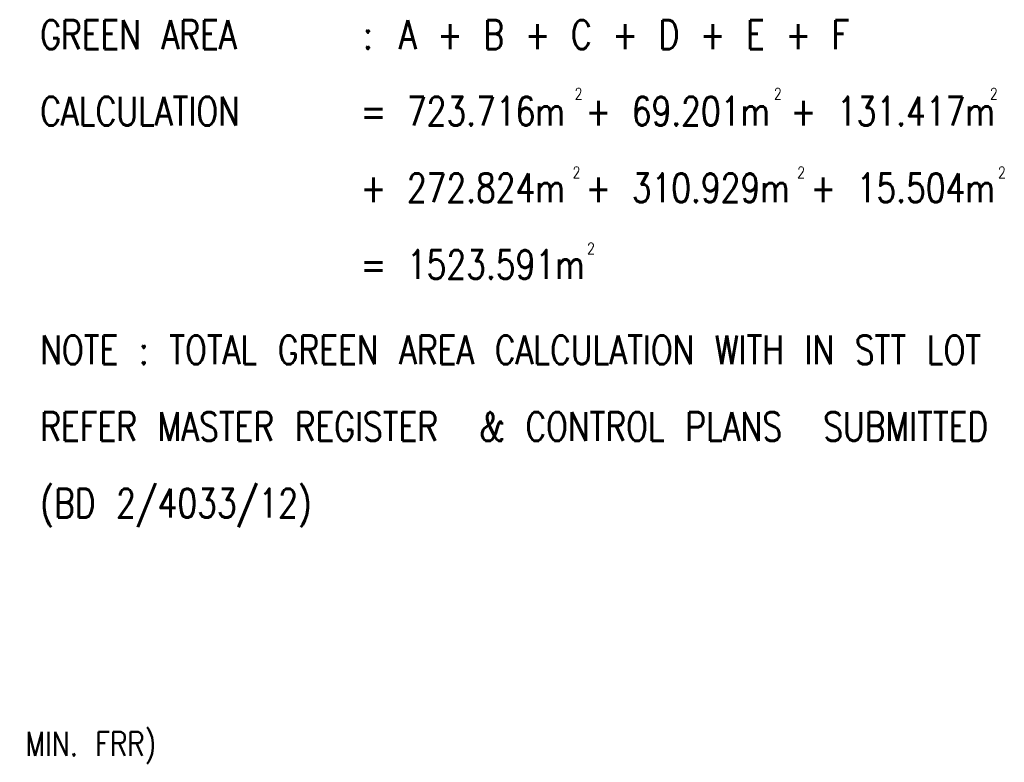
# Model space of a CAD drawing. Header units: millimetres. Extents: x 833220848 to 834439174, y 817676276 to 818025844.
# Tile 26 of 33: x 834353793 to 834374292, y 817936979 to 817952447. Entities that reach past the tile are written whole.
import ezdxf

# ---------------------------------------------------------------- set-up
doc = ezdxf.new("R2010")
doc.units = ezdxf.units.MM
doc.header["$LTSCALE"] = 1000
doc.header["$MEASUREMENT"] = 0
for name, color, linetype in [('BD02T', 7, 'Continuous'), ('MGD031_1', 7, 'Continuous'), ('MGD044_1', 2, 'Continuous')]:
    doc.layers.add(name, color=color, linetype=linetype)
doc.styles.get("Standard").update_dxf_attribs({"font": 'txt.shx', "width": 0.8})

msp = doc.modelspace()

# ---------------------------------------------------------------- texts
at = {"layer": 'BD02T', "width": 0.8}
for s, p in [('GREEN AREA', (834354221.41, 817951836.26)), (':', (834360939.13, 817951836.26)), ('CALCULATION', (834354221.41, 817950240.41)), ('NOTE : TOTAL GREEN AREA CALCULATION WITH IN STT LOT', (834354221.41, 817945268.88)), ('REFER MASTER REGISTER  & CONTROL PLANS  SUBMITTED', (834354221.41, 817943673.03)), ('(BD 2/4033/12) ', (834354221.41, 817942077.18))]:
    msp.add_text(s, height=600, dxfattribs=at).set_placement(p)
at = {"layer": 'MGD031_1', "width": 0.8}
for s, height, p in [('A + B + C + D + E + F', 600, (834361687.72, 817951836.26)), ('= 723.716m + 69.201m + 131.417m ', 600, (834360891.2, 817950240.41)), ('2', 240, (834365346.27, 817950783.77)), ('2', 240, (834369493.24, 817950783.77)), ('2', 240, (834373990.96, 817950783.77)), ('+ 272.824m + 310.929m + 15.504m', 600, (834360891.2, 817948644.55)), ('2', 240, (834365302.29, 817949145.47)), ('2', 240, (834369978.74, 817949145.47)), ('2', 240, (834374159.51, 817949145.47)), ('2', 240, (834365605.14, 817947560.83)), ('= 1523.591m', 600, (834360891.2, 817947048.7))]:
    msp.add_text(s, height=height, dxfattribs=at).set_placement(p)
at = {"layer": 'MGD044_1', "width": 0.8}
msp.add_text('(WITH -/60/60 MIN. FRR)', height=500, dxfattribs=at).set_placement((834349187.17, 817937112.89))

doc.saveas('drawing.dxf')
